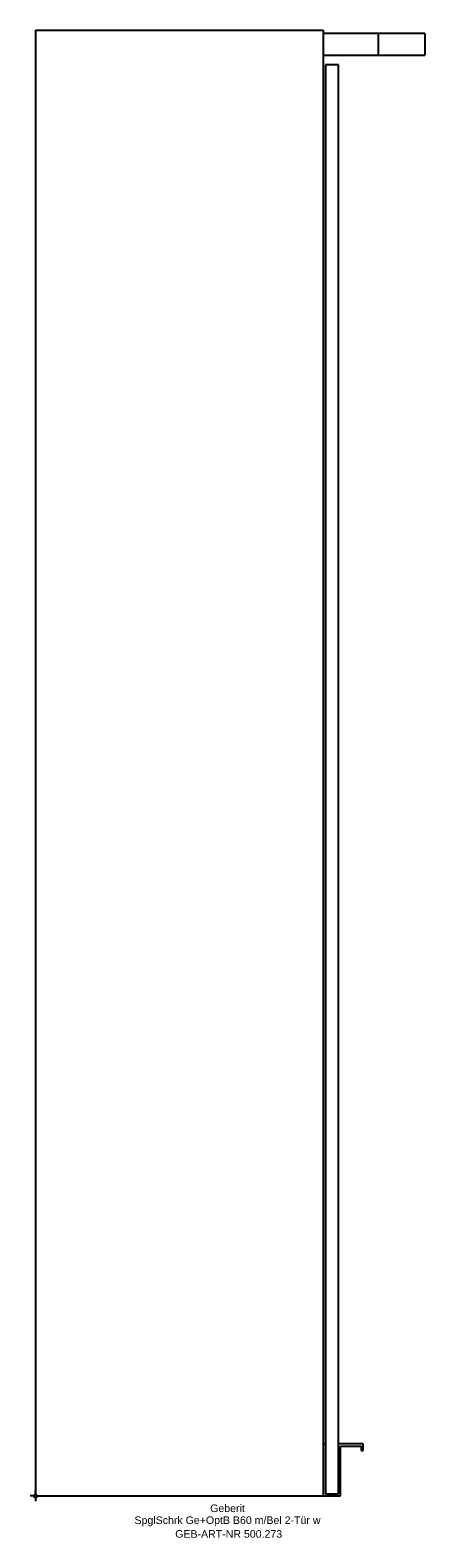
# Model space of a CAD drawing. Header units: millimetres. Extents: x -2 to 180, y -19 to 677.
import ezdxf
from ezdxf.enums import TextEntityAlignment as Align

# ---------------------------------------------------------------- set-up
doc = ezdxf.new("R2010")
doc.units = ezdxf.units.MM
doc.layers.get('0').update_dxf_attribs({"linetype": 'CONTINUOUS'})
for name, color, linetype, lineweight in [('Arbeitspunkt(DIN)', 7, 'CONTINUOUS', 25), ('GEB-ART-NR', 1, 'CONTINUOUS', 18), ('GEB-BEZUG', 2, 'CONTINUOUS', 25), ('GEB-TEXT', 5, 'CONTINUOUS', 18)]:
    doc.layers.add(name, color=color, linetype=linetype, lineweight=lineweight)
doc.layers.add('GEB-KONTUR-A', color=5, linetype='CONTINUOUS')
doc.styles.get("Standard").update_dxf_attribs({"font": 'arial.ttf'})

# ---------------------------------------------------------------- blocks, each defined once
blk = doc.blocks.new('Einfügepunkt')
at = {"layer": 'GEB-BEZUG'}
for p, q in [((-0.71, -0.71), (0.71, 0.71)), ((-0.71, 0.71), (0.71, -0.71))]:
    blk.add_line(p, q, dxfattribs=at)

msp = doc.modelspace()

# ---------------------------------------------------------------- linework, layer by layer
at = {"layer": 'Arbeitspunkt(DIN)', "ltscale": 25}
for q in [(-2.5, 0), (0, 2.5), (0, -2.5), (2.5, 0)]:
    msp.add_line((0, 0), q, dxfattribs=at)
at = {"layer": 'GEB-KONTUR-A', "ltscale": 25}
for p, q in [((0, 677), (133, 677)), ((0, 677), (0, 0)), ((133, 677), (133, 0)), ((158.58, 675.5), (133, 675.5)), ((158.58, 665.5), (158.58, 675.5)), ((180, 675.5), (158.58, 675.5)), ((180, 675.5), (180, 665.5)), ((133, 665.5), (158.58, 665.5)), ((158.58, 665.5), (180, 665.5)), ((134, 661), (134, 1)), ((140, 661), (134, 661)), ((140, 1), (140, 661)), ((134, 24), (133, 24)), ((151.5, 24), (140, 24)), ((141, 0), (141, 23)), ((141, 23), (150.5, 23)), ((150.5, 23), (150.5, 21)), ((150.5, 21), (151.5, 21)), ((151.5, 21), (151.5, 24)), ((0, 0), (133, 0)), ((133, 0), (141, 0)), ((134, 1), (140, 1))]:
    msp.add_line(p, q, dxfattribs=at)

# ---------------------------------------------------------------- block references
at = {"ltscale": 25}
msp.add_blockref('Einfügepunkt', (0, 0), dxfattribs=at)

# ---------------------------------------------------------------- texts
at = {"layer": 'GEB-ART-NR'}
msp.add_text('GEB-ART-NR 500.273', height=3.5, dxfattribs=at).set_placement((89.3, -19.34), align=Align.CENTER)
at = {"layer": 'GEB-TEXT'}
for s, p in [('Geberit', (88.75, -7.5)), ('SpglSchrk Ge+OptB B60 m/Bel 2-Tür w', (88.75, -13))]:
    msp.add_text(s, height=3.5, dxfattribs=at).set_placement(p, align=Align.CENTER)

doc.saveas('drawing.dxf')
